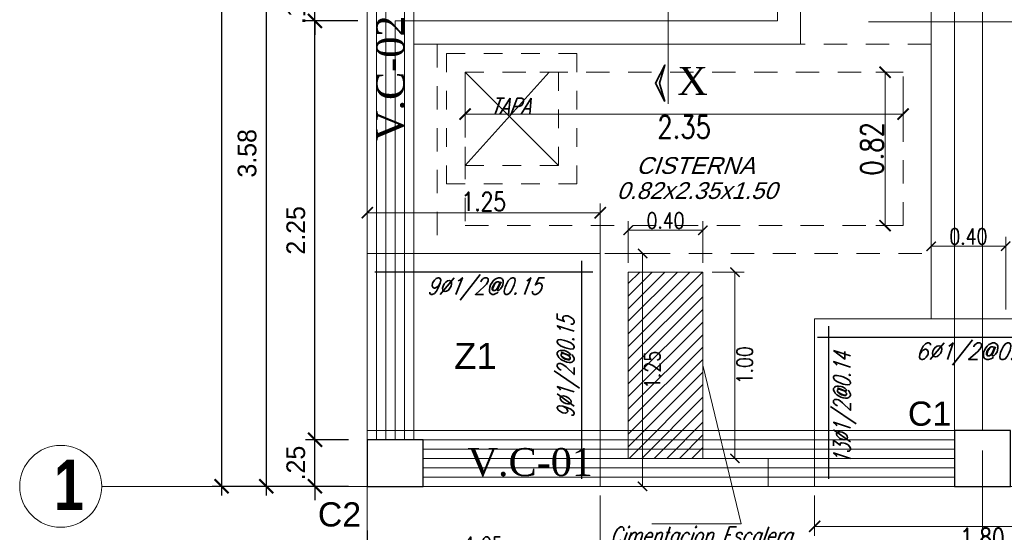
# Model space of a CAD drawing. Header units: metres. Extents: x -2 to 490, y -5 to 215.
# Tile 2 of 12: x -1.86 to 3.42, y -0.25 to 2.5. Entities that reach past the tile are written whole.
import ezdxf
from ezdxf.enums import TextEntityAlignment as Align

# ---------------------------------------------------------------- set-up
doc = ezdxf.new("R2010")
doc.units = ezdxf.units.M
doc.linetypes.add('HIDDEN', pattern=[0.375, 0.25, -0.125])
for name, color, linetype, lineweight in [('COLUMNAS', 5, 'Continuous', 80), ('COTAS', 9, 'Continuous', 13), ('EJES', 251, 'Continuous', 20), ('LAYER2', 1, 'Continuous', 20), ('Pluma 0.2', 252, 'Continuous', 20)]:
    doc.layers.add(name, color=color, linetype=linetype, lineweight=lineweight)
for name, color, linetype in [('FIERRO', 5, 'Continuous'), ('LAYER8', 21, 'Continuous'), ('TABLEROS', 4, 'Continuous'), ('VIGAS', 2, 'Continuous')]:
    doc.layers.add(name, color=color, linetype=linetype)
doc.layers.add('PLUMA 0.8', color=7, linetype='Continuous', lineweight=80, true_color=0x2e2e2e)
doc.layers.add('VIGAS DE CIMENTACION', color=6, linetype='Continuous', lineweight=30, true_color=0xff00ff)
doc.styles.add('ARIALREG', font='arial.ttf')
doc.styles.add('DUTCHBI', font='dutchbi.ttf')
doc.styles.add('joe1', font='impact.ttf')
doc.styles.add('SANSSERIFBOLD', font='arial.ttf')
doc.styles.add('STYLE1', font='arial.ttf')
doc.styles.add('STYLE5', font='romans.shx', dxfattribs={"width": 0.8})
doc.styles.add('TEXTOCENT', font='GOTHIC.TTF')
doc.styles.add('ZOILA', font='arial.ttf', dxfattribs={"oblique": 0.01})
doc.dimstyles.new('dimlosa', dxfattribs={"dimtxt": 0.04, "dimasz": 0.01, "dimexe": 0.01, "dimexo": 0.01, "dimgap": 0.01, "dimtad": 2, "dimzin": 3, "dimdsep": 46, "dimtxsty": 'STYLE1', "dimblk": 'DOT', "dimcen": 0.15, "dimclrd": 1, "dimclre": 1, "dimclrt": 3, "dimadec": 0, "dimazin": 0, "dimtfac": 1, "dimtix": 1, "dimtmove": 2, "dimatfit": 3, "dimldrblk": 'ARCHTICK', "dimfxl": 0.11, "dimfxlon": 1, "dimlwd": 9, "dimlwe": 9, "dimarcsym": 0})
doc.dimstyles.new('PLANTA50', dxfattribs={"dimscale": 0.5, "dimtxt": 0.2, "dimasz": 0.15, "dimexe": 0.1, "dimexo": 0.1, "dimgap": 0.1, "dimtad": 2, "dimzin": 7, "dimdsep": 46, "dimtxsty": 'TEXTOCENT', "dimblk": 'ARCHTICK', "dimcen": 0.2, "dimdle": 0.1, "dimclrd": 8, "dimclre": 8, "dimclrt": 256, "dimaunit": 1, "dimadec": 0, "dimazin": 0, "dimtfac": 1, "dimtix": 1, "dimtmove": 2, "dimatfit": 3, "dimldrblk": 'ARCHTICK', "dimfxl": 1, "dimtolj": 1, "dimtzin": 0, "dimarcsym": 0})

# ---------------------------------------------------------------- blocks, each defined once
blk = doc.blocks.new('_ARCHTICK')
at = {"color": 0, "linetype": 'ByBlock', "const_width": 0.15}
blk.add_lwpolyline([(-0.5, -0.5), (0.5, 0.5)], dxfattribs=at)
blk = doc.blocks.new('*D272')
at = {"layer": 'COTAS', "color": 8, "lineweight": -2, "transparency": 16777216}
for p, q in [((0, -0.2376), (0, -1.581)), ((6, -0.2376), (6, -1.581)), ((6.05, -1.531), (-0.05, -1.531))]:
    blk.add_line(p, q, dxfattribs=at)
at = {"layer": 'Defpoints', "color": 0, "lineweight": 5, "transparency": 16777216}
for p in [(0, -0.1876), (6, -0.1876), (0, -1.531)]:
    blk.add_point(p, dxfattribs=at)
at = {"layer": 'COTAS', "color": 8, "lineweight": -2, "transparency": 16777216, "xscale": 0.075, "yscale": 0.075, "zscale": 0.075, "rotation": 180}
blk.add_blockref('_ARCHTICK', (0, -1.531), dxfattribs=at)
at = {"layer": 'COTAS', "color": 8, "lineweight": -2, "transparency": 16777216, "xscale": 0.075, "yscale": 0.075, "zscale": 0.075}
blk.add_blockref('_ARCHTICK', (6, -1.531), dxfattribs=at)
at = {"layer": 'COTAS', "transparency": 16777216, "insert": (3, -1.6335), "char_height": 0.1, "attachment_point": 5, "style": 'TEXTOCENT'}
blk.add_mtext('\\A1;6.00', dxfattribs=at)
blk = doc.blocks.new('*D304')
at = {"layer": 'COTAS', "color": 8, "lineweight": -2, "transparency": 16777216}
for p, q in [((-0.2808, 0.25), (-0.2808, 0.325)), ((-0.1, 0.25), (-0.3308, 0.25)), ((-0.2808, 0), (-0.2808, 0.25)), ((-0.1, 0), (-0.3308, 0)), ((-0.2808, 0), (-0.2808, -0.075))]:
    blk.add_line(p, q, dxfattribs=at)
at = {"layer": 'Defpoints', "color": 0, "lineweight": 5, "transparency": 16777216}
for p in [(-0.2808, 0.25), (-0.05, 0.25), (-0.05, 0)]:
    blk.add_point(p, dxfattribs=at)
at = {"layer": 'COTAS', "color": 8, "lineweight": -2, "transparency": 16777216, "xscale": 0.075, "yscale": 0.075, "zscale": 0.075}
for p, rotation in [((-0.2808, 0.25), 270), ((-0.2808, 0), 90)]:
    blk.add_blockref('_ARCHTICK', p, dxfattribs=dict(at, rotation=rotation))
at = {"layer": 'COTAS', "transparency": 16777216, "insert": (-0.3833, 0.125), "char_height": 0.1, "attachment_point": 5, "rotation": 90, "style": 'TEXTOCENT'}
blk.add_mtext('\\A1;.25', dxfattribs=at)
blk = doc.blocks.new('*D305')
at = {"layer": 'COTAS', "color": 8, "lineweight": -2, "transparency": 16777216}
for p, q in [((-0.7818, 20.05), (-0.7818, -0.05)), ((-0.05, 20), (-0.8318, 20)), ((-0.1, 0), (-0.8318, 0))]:
    blk.add_line(p, q, dxfattribs=at)
at = {"layer": 'Defpoints', "color": 0, "lineweight": 5, "transparency": 16777216}
for p in [(0, 20), (-0.7818, 0), (-0.05, 0)]:
    blk.add_point(p, dxfattribs=at)
at = {"layer": 'COTAS', "color": 8, "lineweight": -2, "transparency": 16777216, "xscale": 0.075, "yscale": 0.075, "zscale": 0.075}
for p, rotation in [((-0.7818, 20), 90), ((-0.7818, 0), 270)]:
    blk.add_blockref('_ARCHTICK', p, dxfattribs=dict(at, rotation=rotation))
at = {"layer": 'COTAS', "transparency": 16777216, "insert": (-0.8844, 10), "char_height": 0.1, "attachment_point": 5, "rotation": 90, "style": 'TEXTOCENT'}
blk.add_mtext('\\A1;20.00', dxfattribs=at)
blk = doc.blocks.new('*D306')
at = {"layer": 'COTAS', "color": 8, "lineweight": -2, "transparency": 16777216}
for p, q in [((-0.2808, 0.2), (-0.2808, 2.5481)), ((-0.05, 2.4981), (-0.3308, 2.4981)), ((-0.1, 0.25), (-0.3308, 0.25))]:
    blk.add_line(p, q, dxfattribs=at)
at = {"layer": 'Defpoints', "color": 0, "lineweight": 5, "transparency": 16777216}
for p in [(-0.2808, 2.4981), (0, 2.4981), (-0.05, 0.25)]:
    blk.add_point(p, dxfattribs=at)
at = {"layer": 'COTAS', "color": 8, "lineweight": -2, "transparency": 16777216, "xscale": 0.075, "yscale": 0.075, "zscale": 0.075}
for p, rotation in [((-0.2808, 2.4981), 90), ((-0.2808, 0.25), 270)]:
    blk.add_blockref('_ARCHTICK', p, dxfattribs=dict(at, rotation=rotation))
at = {"layer": 'COTAS', "transparency": 16777216, "insert": (-0.3833, 1.374), "char_height": 0.1, "attachment_point": 5, "rotation": 90, "style": 'TEXTOCENT'}
blk.add_mtext('\\A1;2.25', dxfattribs=at)
blk = doc.blocks.new('*D307')
at = {"layer": 'COTAS', "color": 8, "lineweight": -2, "transparency": 16777216}
for p, q in [((-0.5421, 3.625), (-0.5421, -0.05)), ((-0.3308, 3.575), (-0.5921, 3.575)), ((-0.1, 0), (-0.5921, 0))]:
    blk.add_line(p, q, dxfattribs=at)
at = {"layer": 'Defpoints', "color": 0, "lineweight": 5, "transparency": 16777216}
for p in [(-0.2808, 3.575), (-0.5421, 0), (-0.05, 0)]:
    blk.add_point(p, dxfattribs=at)
at = {"layer": 'COTAS', "color": 8, "lineweight": -2, "transparency": 16777216, "xscale": 0.075, "yscale": 0.075, "zscale": 0.075}
for p, rotation in [((-0.5421, 3.575), 90), ((-0.5421, 0), 270)]:
    blk.add_blockref('_ARCHTICK', p, dxfattribs=dict(at, rotation=rotation))
at = {"layer": 'COTAS', "transparency": 16777216, "insert": (-0.6446, 1.7875), "char_height": 0.1, "attachment_point": 5, "rotation": 90, "style": 'TEXTOCENT'}
blk.add_mtext('\\A1;3.58', dxfattribs=at)
blk = doc.blocks.new('*D326')
at = {"layer": 'COTAS', "color": 8, "lineweight": -2, "transparency": 16777216}
for p, q in [((-0.2808, 2.65), (-0.2808, 2.725)), ((-0.05, 2.65), (-0.3308, 2.65)), ((-0.2808, 2.4981), (-0.2808, 2.65)), ((-0.05, 2.4981), (-0.3308, 2.4981)), ((-0.2808, 2.4981), (-0.2808, 2.4231))]:
    blk.add_line(p, q, dxfattribs=at)
at = {"layer": 'Defpoints', "color": 0, "lineweight": 5, "transparency": 16777216}
for p in [(-0.2808, 2.65), (0, 2.65), (0, 2.4981)]:
    blk.add_point(p, dxfattribs=at)
at = {"layer": 'COTAS', "color": 8, "lineweight": -2, "transparency": 16777216, "xscale": 0.075, "yscale": 0.075, "zscale": 0.075}
for p, rotation in [((-0.2808, 2.65), 270), ((-0.2808, 2.4981), 90)]:
    blk.add_blockref('_ARCHTICK', p, dxfattribs=dict(at, rotation=rotation))
at = {"layer": 'COTAS', "transparency": 16777216, "insert": (-0.382, 2.574), "char_height": 0.1, "attachment_point": 5, "rotation": 90, "style": 'TEXTOCENT'}
blk.add_mtext('\\A1;.15', dxfattribs=at)
blk = doc.blocks.new('*D331')
at = {"layer": 'Defpoints', "color": 0, "linetype": 'Continuous', "lineweight": 5, "transparency": 16777216}
for p in [(1.3269, 1.25), (1.4769, 1.25), (1.3269, 0)]:
    blk.add_point(p, dxfattribs=at)
at = {"layer": 'VIGAS DE CIMENTACION', "color": 1, "linetype": 'Continuous', "lineweight": 5, "transparency": 16777216}
for p, q in [((1.3769, 1.25), (1.5269, 1.25)), ((1.4769, 0), (1.4769, 1.25)), ((1.3769, 0), (1.5269, 0))]:
    blk.add_line(p, q, dxfattribs=at)
at = {"layer": 'VIGAS DE CIMENTACION', "color": 1, "linetype": 'Continuous', "lineweight": 5, "transparency": 16777216, "xscale": 0.05, "yscale": 0.05, "zscale": 0.05}
for p, rotation in [((1.4769, 1.25), 90), ((1.4769, 0), 270)]:
    blk.add_blockref('_ARCHTICK', p, dxfattribs=dict(at, rotation=rotation))
at = {"layer": 'VIGAS DE CIMENTACION', "color": 3, "linetype": 'Continuous', "lineweight": 5, "transparency": 16777216, "insert": (1.5294, 0.625), "char_height": 0.085, "attachment_point": 5, "rotation": 90, "style": 'STYLE5'}
blk.add_mtext('1.25', dxfattribs=at)
blk = doc.blocks.new('*D365')
at = {"layer": 'Defpoints', "color": 0, "linetype": 'Continuous', "lineweight": 5, "transparency": 16777216}
for p in [(0, 1.4684), (0, 1.1274), (1.25, 1.1274)]:
    blk.add_point(p, dxfattribs=at)
at = {"layer": 'VIGAS DE CIMENTACION', "color": 1, "linetype": 'Continuous', "lineweight": 5, "transparency": 16777216}
for p, q in [((0, 1.1774), (0, 1.5184)), ((1.25, 1.1774), (1.25, 1.5184)), ((1.25, 1.4684), (0, 1.4684))]:
    blk.add_line(p, q, dxfattribs=at)
at = {"layer": 'VIGAS DE CIMENTACION', "color": 1, "linetype": 'Continuous', "lineweight": 5, "transparency": 16777216, "xscale": 0.06, "yscale": 0.06, "zscale": 0.06, "rotation": 180}
blk.add_blockref('_ARCHTICK', (0, 1.4684), dxfattribs=at)
at = {"layer": 'VIGAS DE CIMENTACION', "color": 1, "linetype": 'Continuous', "lineweight": 5, "transparency": 16777216, "xscale": 0.06, "yscale": 0.06, "zscale": 0.06}
blk.add_blockref('_ARCHTICK', (1.25, 1.4684), dxfattribs=at)
at = {"layer": 'VIGAS DE CIMENTACION', "color": 3, "linetype": 'Continuous', "lineweight": 5, "transparency": 16777216, "insert": (0.625, 1.5284), "char_height": 0.1, "attachment_point": 5, "style": 'STYLE5'}
blk.add_mtext('1.25', dxfattribs=at)
blk = doc.blocks.new('*D377')
at = {"layer": 'Defpoints', "color": 0, "linetype": 'Continuous', "lineweight": 5, "transparency": 16777216}
for p in [(2.4, 0), (4.2, 0), (2.4, -0.2152)]:
    blk.add_point(p, dxfattribs=at)
at = {"layer": 'VIGAS DE CIMENTACION', "color": 1, "linetype": 'Continuous', "lineweight": 5, "transparency": 16777216}
for p, q in [((2.4, -0.05), (2.4, -0.2652)), ((4.2, -0.05), (4.2, -0.2652)), ((4.2, -0.2152), (2.4, -0.2152))]:
    blk.add_line(p, q, dxfattribs=at)
at = {"layer": 'VIGAS DE CIMENTACION', "color": 1, "linetype": 'Continuous', "lineweight": 5, "transparency": 16777216, "xscale": 0.06, "yscale": 0.06, "zscale": 0.06, "rotation": 180}
blk.add_blockref('_ARCHTICK', (2.4, -0.2152), dxfattribs=at)
at = {"layer": 'VIGAS DE CIMENTACION', "color": 1, "linetype": 'Continuous', "lineweight": 5, "transparency": 16777216, "xscale": 0.06, "yscale": 0.06, "zscale": 0.06}
blk.add_blockref('_ARCHTICK', (4.2, -0.2152), dxfattribs=at)
at = {"layer": 'VIGAS DE CIMENTACION', "color": 3, "linetype": 'Continuous', "lineweight": 5, "transparency": 16777216, "insert": (3.3, -0.2752), "char_height": 0.1, "attachment_point": 5, "style": 'STYLE5'}
blk.add_mtext('1.80', dxfattribs=at)
blk = doc.blocks.new('*D371')
at = {"layer": 'Defpoints', "color": 0, "linetype": 'Continuous', "lineweight": 5, "transparency": 16777216}
for p in [(3.425, 1.2887), (3.025, 0.9), (3.425, 0.9)]:
    blk.add_point(p, dxfattribs=at)
at = {"layer": 'VIGAS DE CIMENTACION', "color": 1, "linetype": 'Continuous', "lineweight": 5, "transparency": 16777216}
for p, q in [((3.025, 0.95), (3.025, 1.3387)), ((3.425, 0.95), (3.425, 1.3387)), ((3.025, 1.2887), (3.425, 1.2887))]:
    blk.add_line(p, q, dxfattribs=at)
at = {"layer": 'VIGAS DE CIMENTACION', "color": 1, "linetype": 'Continuous', "lineweight": 5, "transparency": 16777216, "xscale": 0.05, "yscale": 0.05, "zscale": 0.05, "rotation": 180}
blk.add_blockref('_ARCHTICK', (3.025, 1.2887), dxfattribs=at)
at = {"layer": 'VIGAS DE CIMENTACION', "color": 1, "linetype": 'Continuous', "lineweight": 5, "transparency": 16777216, "xscale": 0.05, "yscale": 0.05, "zscale": 0.05}
blk.add_blockref('_ARCHTICK', (3.425, 1.2887), dxfattribs=at)
at = {"layer": 'VIGAS DE CIMENTACION', "color": 3, "linetype": 'Continuous', "lineweight": 5, "transparency": 16777216, "insert": (3.225, 1.3412), "char_height": 0.085, "attachment_point": 5, "style": 'STYLE5'}
blk.add_mtext('0.40', dxfattribs=at)
blk = doc.blocks.new('*D379')
at = {"layer": 'Defpoints', "color": 0, "linetype": 'Continuous', "lineweight": 5, "transparency": 16777216}
for p in [(1.8, 1.3743), (1.4, 1.15), (1.8, 1.15)]:
    blk.add_point(p, dxfattribs=at)
at = {"layer": 'VIGAS DE CIMENTACION', "color": 1, "linetype": 'Continuous', "lineweight": 5, "transparency": 16777216}
for p, q in [((1.4, 1.2), (1.4, 1.4243)), ((1.4, 1.3743), (1.8, 1.3743)), ((1.8, 1.2), (1.8, 1.4243))]:
    blk.add_line(p, q, dxfattribs=at)
at = {"layer": 'VIGAS DE CIMENTACION', "color": 1, "linetype": 'Continuous', "lineweight": 5, "transparency": 16777216, "xscale": 0.05, "yscale": 0.05, "zscale": 0.05, "rotation": 180}
blk.add_blockref('_ARCHTICK', (1.4, 1.3743), dxfattribs=at)
at = {"layer": 'VIGAS DE CIMENTACION', "color": 1, "linetype": 'Continuous', "lineweight": 5, "transparency": 16777216, "xscale": 0.05, "yscale": 0.05, "zscale": 0.05}
blk.add_blockref('_ARCHTICK', (1.8, 1.3743), dxfattribs=at)
at = {"layer": 'VIGAS DE CIMENTACION', "color": 3, "linetype": 'Continuous', "lineweight": 5, "transparency": 16777216, "insert": (1.6, 1.4268), "char_height": 0.085, "attachment_point": 5, "style": 'STYLE5'}
blk.add_mtext('0.40', dxfattribs=at)
blk = doc.blocks.new('*D380')
at = {"layer": 'Defpoints', "color": 0, "linetype": 'Continuous', "lineweight": 5, "transparency": 16777216}
for p in [(1.8, 1.15), (1.8, 0.15), (1.9724, 0.15)]:
    blk.add_point(p, dxfattribs=at)
at = {"layer": 'VIGAS DE CIMENTACION', "color": 1, "linetype": 'Continuous', "lineweight": 5, "transparency": 16777216}
for p, q in [((1.85, 1.15), (2.0224, 1.15)), ((1.9724, 1.15), (1.9724, 0.15)), ((1.85, 0.15), (2.0224, 0.15))]:
    blk.add_line(p, q, dxfattribs=at)
at = {"layer": 'VIGAS DE CIMENTACION', "color": 1, "linetype": 'Continuous', "lineweight": 5, "transparency": 16777216, "xscale": 0.05, "yscale": 0.05, "zscale": 0.05}
for p, rotation in [((1.9724, 1.15), 90), ((1.9724, 0.15), 270)]:
    blk.add_blockref('_ARCHTICK', p, dxfattribs=dict(at, rotation=rotation))
at = {"layer": 'VIGAS DE CIMENTACION', "color": 3, "linetype": 'Continuous', "lineweight": 5, "transparency": 16777216, "insert": (2.0249, 0.65), "char_height": 0.085, "attachment_point": 5, "rotation": 90, "style": 'STYLE5'}
blk.add_mtext('1.00', dxfattribs=at)
blk = doc.blocks.new('*D386')
at = {"layer": 'Defpoints', "color": 0, "linetype": 'Continuous', "lineweight": 5, "transparency": 16777216}
for p in [(2.875, 2.2231), (2.7776, 1.4), (2.875, 1.4)]:
    blk.add_point(p, dxfattribs=at)
at = {"layer": 'VIGAS', "color": 1, "linetype": 'Continuous', "lineweight": 5, "transparency": 16777216}
for p, q in [((2.825, 2.2231), (2.7276, 2.2231)), ((2.7776, 2.2231), (2.7776, 1.4)), ((2.825, 1.4), (2.7276, 1.4))]:
    blk.add_line(p, q, dxfattribs=at)
at = {"layer": 'VIGAS', "color": 1, "linetype": 'Continuous', "lineweight": 5, "transparency": 16777216, "xscale": 0.06, "yscale": 0.06, "zscale": 0.06}
for p, rotation in [((2.7776, 2.2231), 90), ((2.7776, 1.4), 270)]:
    blk.add_blockref('_ARCHTICK', p, dxfattribs=dict(at, rotation=rotation))
at = {"layer": 'VIGAS', "color": 3, "linetype": 'Continuous', "lineweight": 5, "transparency": 16777216, "insert": (2.7076, 1.8115), "char_height": 0.12, "attachment_point": 5, "rotation": 90, "style": 'STYLE5'}
blk.add_mtext('0.82', dxfattribs=at)
blk = doc.blocks.new('*D387')
at = {"layer": 'Defpoints', "color": 0, "linetype": 'Continuous', "lineweight": 5, "transparency": 16777216}
for p in [(0.525, 2.2231), (2.875, 2.2231), (0.525, 1.9986)]:
    blk.add_point(p, dxfattribs=at)
at = {"layer": 'VIGAS', "color": 1, "linetype": 'Continuous', "lineweight": 5, "transparency": 16777216}
for p, q in [((0.525, 2.0986), (0.525, 1.9486)), ((2.875, 2.0986), (2.875, 1.9486)), ((2.875, 1.9986), (0.525, 1.9986))]:
    blk.add_line(p, q, dxfattribs=at)
at = {"layer": 'VIGAS', "color": 1, "linetype": 'Continuous', "lineweight": 5, "transparency": 16777216, "xscale": 0.06, "yscale": 0.06, "zscale": 0.06, "rotation": 180}
blk.add_blockref('_ARCHTICK', (0.525, 1.9986), dxfattribs=at)
at = {"layer": 'VIGAS', "color": 1, "linetype": 'Continuous', "lineweight": 5, "transparency": 16777216, "xscale": 0.06, "yscale": 0.06, "zscale": 0.06}
blk.add_blockref('_ARCHTICK', (2.875, 1.9986), dxfattribs=at)
at = {"layer": 'VIGAS', "color": 3, "linetype": 'Continuous', "lineweight": 5, "transparency": 16777216, "insert": (1.7, 1.9286), "char_height": 0.12, "attachment_point": 5, "style": 'STYLE5'}
blk.add_mtext('2.35', dxfattribs=at)
blk = doc.blocks.new('*D391')
at = {"layer": 'Defpoints', "color": 0, "linetype": 'Continuous', "lineweight": 5, "transparency": 16777216}
for p in [(0, 0), (1.25, 0), (1.25, -0.4096)]:
    blk.add_point(p, dxfattribs=at)
at = {"layer": 'VIGAS DE CIMENTACION', "color": 1, "linetype": 'Continuous', "lineweight": 5, "transparency": 16777216}
for p, q in [((0, -0.05), (0, -0.4596)), ((1.25, -0.05), (1.25, -0.4596)), ((0, -0.4096), (1.25, -0.4096))]:
    blk.add_line(p, q, dxfattribs=at)
at = {"layer": 'VIGAS DE CIMENTACION', "color": 1, "linetype": 'Continuous', "lineweight": 5, "transparency": 16777216, "xscale": 0.05, "yscale": 0.05, "zscale": 0.05, "rotation": 180}
blk.add_blockref('_ARCHTICK', (0, -0.4096), dxfattribs=at)
at = {"layer": 'VIGAS DE CIMENTACION', "color": 1, "linetype": 'Continuous', "lineweight": 5, "transparency": 16777216, "xscale": 0.05, "yscale": 0.05, "zscale": 0.05}
blk.add_blockref('_ARCHTICK', (1.25, -0.4096), dxfattribs=at)
at = {"layer": 'VIGAS DE CIMENTACION', "color": 3, "linetype": 'Continuous', "lineweight": 5, "transparency": 16777216, "insert": (0.625, -0.3141), "char_height": 0.085, "attachment_point": 5, "style": 'STYLE5'}
blk.add_mtext('1.25', dxfattribs=at)

msp = doc.modelspace()

# ---------------------------------------------------------------- hatches: boundary and pattern name
at = {"layer": 'VIGAS DE CIMENTACION', "linetype": 'Continuous', "lineweight": 5}
h = msp.add_hatch(dxfattribs=at)
h.set_pattern_fill('LINE', color=251, scale=0.015, angle=45)
h.set_pattern_definition([(45, (-393.09676, -138.616265), (-0.0336759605, 0.0336759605), [])])
h.paths.add_polyline_path([(1.4, 1.15), (1.8, 1.15), (1.7983, 0.15), (1.4, 0.15)])

# ---------------------------------------------------------------- linework, layer by layer
at = {"layer": 'COLUMNAS', "color": 160, "linetype": 'Continuous', "lineweight": 30}
for points in [[(3.45, 0.3), (3.15, 0.3), (3.15, 0), (3.45, 0)], [(0.3, 0.25), (0, 0.25), (0, 0), (0.3, 0)]]:
    msp.add_lwpolyline(points, close=True, dxfattribs=at)
at = {"layer": 'COTAS', "lineweight": 35}
msp.add_lwpolyline([(1.5964, 2.0657), (1.546, 2.1633), (1.5964, 2.2609), (1.5677, 2.1633), (1.5964, 2.0657)], dxfattribs=at)
at = {"layer": 'EJES', "color": 152, "linetype": 'Continuous', "lineweight": 5}
for p, q in [((0, 0.1915), (0, -1.9585)), ((3.3, 0.1915), (3.3, -1.9585)), ((0.725, 0), (-1.425, 0))]:
    msp.add_line(p, q, dxfattribs=at)
msp.add_circle((-1.645, 0), 0.22, dxfattribs=at)
at = {"layer": 'FIERRO', "color": 156}
for p, q in [((1.15, 1.21), (1.15, 0.04)), ((1.21, 1.15), (0.04, 1.15)), ((2.475, 0.86), (2.475, 0.04)), ((2.415, 0.8), (4.135, 0.8))]:
    msp.add_line(p, q, dxfattribs=at)
at = {"layer": 'Pluma 0.2'}
for points in [[(0.15, 1.15), (1.05, 1.15)], [(1.4, 0.15), (1.4, 1.15)], [(1.8, 0.15), (1.8, 1.15)]]:
    msp.add_lwpolyline(points, dxfattribs=at)
at = {"layer": 'PLUMA 0.8', "color": 4, "lineweight": 18}
for p, q in [((2.325, 2.3731), (2.325, 3.425)), ((3.025, 2.9759), (3.025, 0.9)), ((2.325, 2.3731), (0.25, 2.3731))]:
    msp.add_line(p, q, dxfattribs=at)
for points in [[(0, 0), (1.25, 0), (1.25, 1.25), (0, 1.25), (0, 0)], [(4.2, 0), (2.4, 0), (2.4, 0.9), (4.2, 0.9), (4.2, 0)]]:
    msp.add_lwpolyline(points, dxfattribs=at)
at = {"layer": 'TABLEROS', "color": 251, "linetype": 'Continuous', "lineweight": 5}
for p, q in [((0.525, 2.2231), (1.025, 1.7231)), ((0.525, 1.7231), (0.975, 2.2231))]:
    msp.add_line(p, q, dxfattribs=at)
at = {"layer": 'TABLEROS', "color": 142, "linetype": 'HIDDEN', "lineweight": 5, "ltscale": 0.5}
for points in [[(3.025, 2.3731), (0.375, 2.3731), (0.375, 1.25), (3.025, 1.25)], [(2.875, 2.2231), (0.525, 2.2231), (0.525, 1.4), (2.875, 1.4)]]:
    msp.add_lwpolyline(points, close=True, dxfattribs=at)
at = {"layer": 'TABLEROS', "color": 142, "linetype": 'HIDDEN', "lineweight": 5, "ltscale": 0.35}
for points in [[(1.125, 2.3231), (0.425, 2.3231), (0.425, 1.6231), (1.125, 1.6231)], [(1.025, 2.2231), (0.525, 2.2231), (0.525, 1.7231), (1.025, 1.7231)]]:
    msp.add_lwpolyline(points, close=True, dxfattribs=at)
at = {"layer": 'VIGAS DE CIMENTACION', "color": 1, "linetype": 'Continuous', "lineweight": 5}
for p, q in [((1.6142, 2.0525), (1.6142, 3.1267)), ((2.6883, 2.4941), (3.7626, 2.4941)), ((1.8, 0.65), (2.0059, -0.2021)), ((0, 0.3), (3.15, 0.3)), ((0.3, 0.25), (3.15, 0.25)), ((0.3, 0.2), (3.15, 0.2)), ((2.15, 0.15), (3.15, 0.15)), ((0.3, 0.1), (3.15, 0.1)), ((0.3, 0.05), (3.15, 0.05)), ((2.4, 0), (2.15, 0)), ((2.0059, -0.2021), (1.5273, -0.2021))]:
    msp.add_line(p, q, dxfattribs=at)
at = {"layer": 'VIGAS DE CIMENTACION', "color": 9, "linetype": 'Continuous', "lineweight": 18}
for points in [[(6, 20), (0, 20), (0, 0)], [(0.15, 2.6481), (2.05, 2.6481), (2.05, 3.7), (2.2, 3.7), (2.2, 2.4981), (0.15, 2.4981)], [(3.3, 0.3), (3.3, 3.425), (3.15, 3.425), (3.15, 0.3)], [(0.15, 2.4981), (0.15, 0.25), (0.15, 0.25)]]:
    msp.add_lwpolyline(points, dxfattribs=at)
at = {"layer": 'VIGAS DE CIMENTACION', "color": 1, "linetype": 'Continuous', "lineweight": 5}
for points in [[(0.05, 3.45), (0.05, 0.25)], [(0.1, 3.45), (0.1, 0.25)], [(0.2, 3.45), (0.2, 0.25)], [(0.25, 3.45), (0.25, 0.25)]]:
    msp.add_lwpolyline(points, dxfattribs=at)
at = {"layer": 'VIGAS DE CIMENTACION', "color": 3, "lineweight": 9}
msp.add_lwpolyline([(1.8, 1.15), (1.4, 1.15), (1.4, 0.15), (1.8, 0.15)], close=True, dxfattribs=at)
at = {"layer": 'VIGAS DE CIMENTACION', "color": 9, "linetype": 'Continuous', "lineweight": 18}
msp.add_lwpolyline([(2.15, 0.15), (0.3, 0.15), (0.3, 0), (2.15, 0)], close=True, dxfattribs=at)

# ---------------------------------------------------------------- texts
at = {"layer": 'EJES', "style": 'joe1'}
msp.add_text('1', height=0.2695, rotation=359.9993, dxfattribs=at).set_placement((-1.6814, -0.127))
at = {"layer": 'LAYER2', "color": 7, "linetype": 'Continuous', "style": 'DUTCHBI'}
msp.add_text('V.C-02 ', height=0.15, rotation=90, dxfattribs=at).set_placement((0.1985, 1.8539))
for s, p in [('X', (1.6631, 2.101)), ('V.C-01 ', (0.5375, 0.0554))]:
    msp.add_text(s, height=0.15, dxfattribs=at).set_placement(p)
at = {"layer": 'LAYER8', "color": 1, "style": 'SANSSERIFBOLD'}
msp.add_text('Z1', height=0.14, dxfattribs=at).set_placement((0.4659, 0.6299))
at = {"layer": 'PLUMA 0.8', "color": 8, "lineweight": 9, "style": 'STYLE5', "oblique": 20, "width": 0.8}
msp.add_text('TAPA', height=0.085, dxfattribs=at).set_placement((0.6619, 1.9981, 0))
at = {"layer": 'PLUMA 0.8', "color": 9, "linetype": 'Continuous', "lineweight": 5, "style": 'ARIALREG', "oblique": 19}
for s, p in [('CISTERNA', (1.7605, 1.6772)), ('0.82x2.35x1.50', (1.7676, 1.5426))]:
    msp.add_text(s, height=0.09, dxfattribs=at).set_placement(p, align=Align.CENTER)
at = {"layer": 'PLUMA 0.8', "color": 8, "linetype": 'Continuous', "lineweight": 5, "style": 'STYLE5'}
for s, oblique, width, p in [('9Ø1/2@0.15', 21, 0.8, (0.625, 1.03)), ('6Ø1/2@0.16', 19, 0.87, (3.275, 0.68))]:
    msp.add_text(s, height=0.09, dxfattribs=dict(at, oblique=oblique, width=width)).set_placement(p, align=Align.CENTER)
at = {"layer": 'PLUMA 0.8', "color": 8, "linetype": 'Continuous', "lineweight": 5, "style": 'STYLE5', "oblique": 18, "width": 0.71}
for s, p in [('9Ø1/2@0.15', (1.1093, 0.6393)), ('13Ø1/2@0.14', (2.5921, 0.42))]:
    msp.add_text(s, height=0.09, rotation=90, dxfattribs=at).set_placement(p, align=Align.CENTER)
at = {"layer": 'PLUMA 0.8', "color": 4, "linetype": 'Continuous', "lineweight": 25, "style": 'ZOILA', "oblique": 0.01}
for s, p in [('C1', (3.0166, 0.3253)), ('C2', (-0.1491, -0.2156))]:
    msp.add_text(s, height=0.13, dxfattribs=at).set_placement(p, align=Align.CENTER)
at = {"layer": 'PLUMA 0.8', "color": 9, "linetype": 'Continuous', "lineweight": 5, "style": 'STYLE5', "oblique": 19, "width": 0.75}
msp.add_text('Cimentacion Escalera', height=0.09, dxfattribs=at).set_placement((1.7902, -0.3079), align=Align.CENTER)

# ---------------------------------------------------------------- dimensions: what is measured, and where the dimension line sits
at = {"layer": 'COTAS'}
for base, p1, p2, angle, picture, middle in [((-0.7818, 0), (0, 20), (-0.05, 0), 90, '*D305', (-0.8844, 10)), ((-0.5421198, 0), (-0.2807853, 3.5750002), (-0.0499998, 0), 90, '*D307', (-0.6446351, 1.7875001)), ((-0.2808, 2.65), (0, 2.4981), (0, 2.65), 90, '*D326', (-0.382, 2.574)), ((-0.2808, 2.4981), (-0.05, 0.25), (0, 2.4981), 270, '*D306', (-0.3833, 1.374)), ((0, -1.531), (6, -0.1876), (0, -0.1876), 180, '*D272', (3, -1.6335))]:
    dim = msp.add_linear_dim(base=base, p1=p1, p2=p2, angle=angle, dimstyle='PLANTA50', dxfattribs=at)
    dim.commit()
    dim.dimension.update_dxf_attribs({"geometry": picture, "text_midpoint": middle})
dim = msp.add_aligned_dim(p1=(-0.05, 0), p2=(-0.05, 0.25), distance=0.2308, dimstyle='PLANTA50', dxfattribs=at)
dim.commit()
dim.dimension.update_dxf_attribs({"geometry": '*D304', "text_midpoint": (-0.3833, 0.125)})
at = {"layer": 'VIGAS', "color": 152, "linetype": 'Continuous', "lineweight": 5}
for base, p2, angle, picture, middle in [((0.525, 1.9986), (0.525, 2.2231), 180, '*D387', (1.7, 1.9286)), ((2.7776, 1.4), (2.875, 1.4), 90, '*D386', (2.7076, 1.8115))]:
    dim = msp.add_linear_dim(base=base, p1=(2.875, 2.2231), p2=p2, angle=angle, dimstyle='dimlosa', override={"dimtxt": 0.12, "dimasz": 0.06, "dimexe": 0.05, "dimexo": 0.05, "dimzin": 1, "dimtxsty": 'STYLE5', "dimblk": 'ARCHTICK', "dimadec": 2, "dimfxl": 0.1, "dimlwd": 5, "dimlwe": 5, "dimarcsym": 2}, dxfattribs=at)
    dim.commit()
    dim.dimension.update_dxf_attribs({"geometry": picture, "text_midpoint": middle})
at = {"layer": 'VIGAS DE CIMENTACION', "color": 1, "linetype": 'Continuous', "lineweight": 5}
for base, p1, p2, angle, override, picture, middle in [((0, 1.4684), (1.25, 1.1274), (0, 1.1274), 180, {"dimtxt": 0.1, "dimasz": 0.06, "dimexe": 0.05, "dimexo": 0.05, "dimzin": 12, "dimtxsty": 'STYLE5', "dimblk": 'ARCHTICK', "dimadec": 2, "dimazin": 2, "dimfxl": 0.05, "dimfxlon": 0, "dimlwd": 5, "dimlwe": 5}, '*D365', (0.625, 1.5284)), ((1.8, 1.3743), (1.4, 1.15), (1.8, 1.15), 180, {"dimtxt": 0.085, "dimasz": 0.05, "dimexe": 0.05, "dimexo": 0.05, "dimzin": 1, "dimtxsty": 'STYLE5', "dimblk": 'ARCHTICK', "dimadec": 2, "dimfxl": 0.05, "dimfxlon": 0, "dimlwd": 5, "dimlwe": 5}, '*D379', (1.6, 1.4268)), ((3.425, 1.2887), (3.025, 0.9), (3.425, 0.9), 180, {"dimtxt": 0.085, "dimasz": 0.05, "dimexe": 0.05, "dimexo": 0.05, "dimzin": 1, "dimtxsty": 'STYLE5', "dimblk": 'ARCHTICK', "dimadec": 2, "dimfxl": 0.05, "dimfxlon": 0, "dimlwd": 5, "dimlwe": 5}, '*D371', (3.225, 1.3412)), ((1.4769, 1.25), (1.3269, 0), (1.3269, 1.25), 90, {"dimtxt": 0.085, "dimasz": 0.05, "dimexe": 0.05, "dimexo": 0.05, "dimzin": 1, "dimtxsty": 'STYLE5', "dimblk": 'ARCHTICK', "dimadec": 2, "dimfxl": 0.05, "dimfxlon": 0, "dimlwd": 5, "dimlwe": 5}, '*D331', (1.5294, 0.625)), ((1.9724, 0.15), (1.8, 1.15), (1.8, 0.15), 90, {"dimtxt": 0.085, "dimasz": 0.05, "dimexe": 0.05, "dimexo": 0.05, "dimzin": 1, "dimtxsty": 'STYLE5', "dimblk": 'ARCHTICK', "dimadec": 2, "dimfxl": 0.05, "dimfxlon": 0, "dimlwd": 5, "dimlwe": 5}, '*D380', (2.0249, 0.65)), ((2.4, -0.2152), (4.2, 0), (2.4, 0), 180, {"dimtxt": 0.1, "dimasz": 0.06, "dimexe": 0.05, "dimexo": 0.05, "dimzin": 1, "dimtxsty": 'STYLE5', "dimblk": 'ARCHTICK', "dimadec": 2, "dimfxl": 0.05, "dimfxlon": 0, "dimlwd": 5, "dimlwe": 5}, '*D377', (3.3, -0.2752))]:
    dim = msp.add_linear_dim(base=base, p1=p1, p2=p2, angle=angle, dimstyle='dimlosa', override=override, dxfattribs=at)
    dim.commit()
    dim.dimension.update_dxf_attribs({"geometry": picture, "text_midpoint": middle})
dim = msp.add_linear_dim(base=(1.25, -0.4096), p1=(0, 0), p2=(1.25, 0), dimstyle='dimlosa', override={"dimtxt": 0.085, "dimasz": 0.05, "dimexe": 0.05, "dimexo": 0.05, "dimzin": 1, "dimtxsty": 'STYLE5', "dimblk": 'ARCHTICK', "dimadec": 2, "dimfxl": 0.05, "dimfxlon": 0, "dimlwd": 5, "dimlwe": 5}, dxfattribs=at)
dim.commit()
dim.dimension.update_dxf_attribs({"geometry": '*D391', "text_midpoint": (0.625, -0.3141), "dimtype": 160})

doc.saveas('drawing.dxf')
